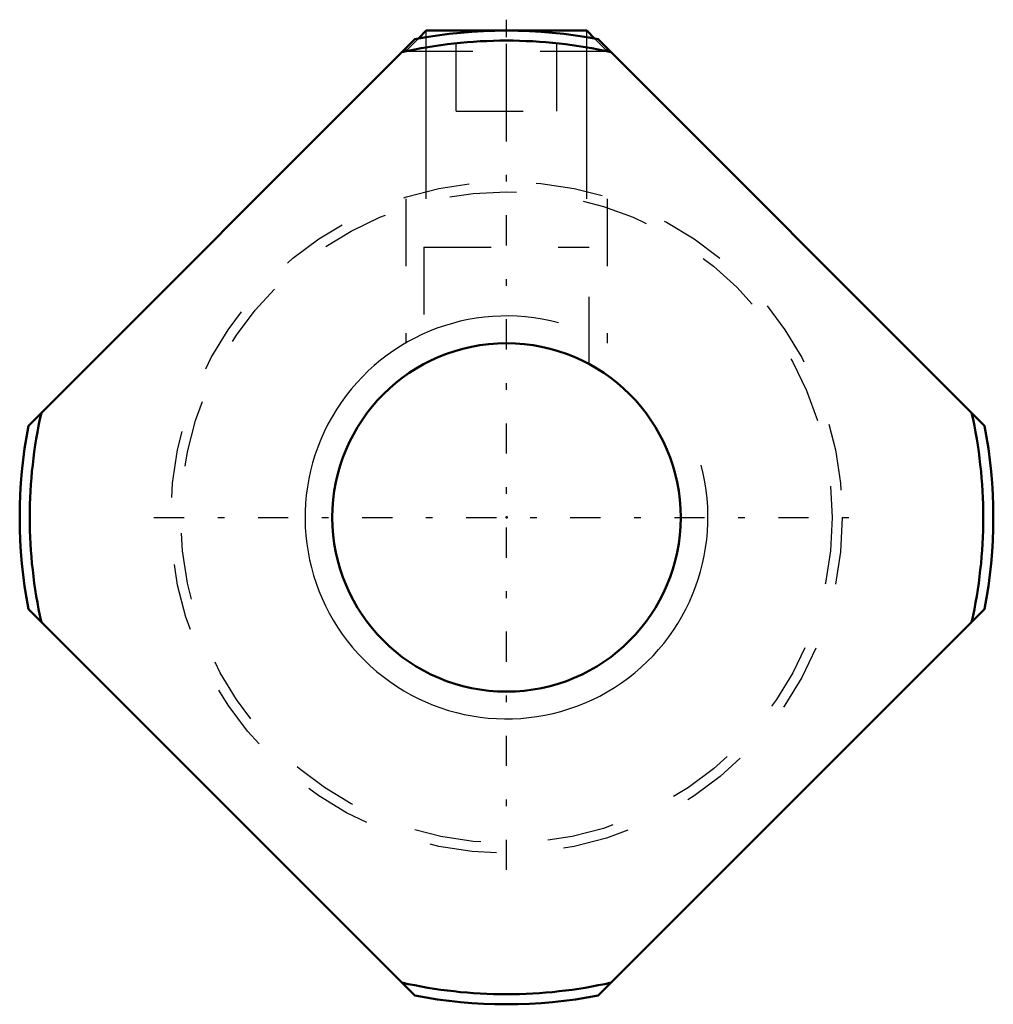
# Model space of a CAD drawing. Header units: millimetres. Extents: x -7.2 to 7.2, y -7.2 to 7.4.
import ezdxf

# ---------------------------------------------------------------- set-up
doc = ezdxf.new("R2010")
doc.units = ezdxf.units.MM
doc.linetypes.add('Center', pattern=[1.5, 0.45, -0.5, 0.05, -0.5])
doc.linetypes.add('Dashed', pattern=[2, 1, -1])
for name, color, linetype, lineweight in [('2d ConnectionPoints', 7, 'Continuous', 50), ('AM_0', 7, 'Continuous', 50), ('AM_5', 3, 'Continuous', 25), ('AM_7', 7, 'Center', 25), ('AM_9', 6, 'Dashed', 25)]:
    doc.layers.add(name, color=color, linetype=linetype, lineweight=lineweight)

msp = doc.modelspace()

# ---------------------------------------------------------------- linework, layer by layer
at = {"layer": '2d ConnectionPoints'}
msp.add_point((0, 0), dxfattribs=at)
at = {"layer": 'AM_0'}
for p, q in [((-1.194, 7.25), (-1.313, 7.13)), ((-1.194, 7.25), (1.194, 7.25)), ((1.313, 7.13), (1.194, 7.25)), ((-7.12, 1.365), (-1.365, 7.12)), ((1.365, 7.12), (7.12, 1.365)), ((-1.365, -7.12), (-7.12, -1.365)), ((7.12, -1.365), (1.365, -7.12))]:
    msp.add_line(p, q, dxfattribs=at)
msp.add_circle((0, 0), 2.594, dxfattribs=at)
for radius, start, end in [(7.25, 79.1484, 100.8516), (7.1, 77.3205, 102.6795), (7.1, 167.3205, 192.6795), (7.1, 347.3205, 12.6795), (7.25, 169.1484, 190.8516), (7.25, 349.1484, 10.8516), (7.1, 257.3205, 282.6795), (7.25, 259.1484, 280.8516)]:
    msp.add_arc((0, 0), radius, start, end, dxfattribs=at)
at = {"layer": 'AM_5'}
for p, q in [((-1.194, 4.742), (-1.194, 7.25)), ((1.194, 4.742), (1.194, 7.25))]:
    msp.add_line(p, q, dxfattribs=at)
at = {"layer": 'AM_5', "linetype": 'Dashed'}
for p, q in [((-1.5, 4.742), (-1.5, 2.594)), ((1.5, 4.742), (1.5, 2.594))]:
    msp.add_line(p, q, dxfattribs=at)
at = {"layer": 'AM_5'}
msp.add_arc((0, 0), 3, 75, 15, dxfattribs=at)
at = {"layer": 'AM_7'}
for p, q in [((0, -5.25), (0, 7.411)), ((-5.25, 0), (5.25, 0))]:
    msp.add_line(p, q, dxfattribs=at)
at = {"layer": 'AM_9'}
for p, q in [((-0.75, 6.05), (-0.75, 7.25)), ((0, 6.05), (0, 7.25)), ((0.75, 6.05), (0.75, 7.25)), ((-1.313, 7.13), (-1.5, 6.944)), ((1.5, 6.944), (1.313, 7.13)), ((-1.5, 6.985), (-1.5, 6.944)), ((-1.5, 6.944), (1.5, 6.944)), ((1.5, 6.944), (1.5, 6.985)), ((-0.75, 6.05), (0.75, 6.05)), ((-1.23, 4.022), (1.23, 4.022)), ((-1.23, 4.022), (-1.23, 2.284)), ((1.23, 2.286), (1.23, 4.022))]:
    msp.add_line(p, q, dxfattribs=at)
for radius in [5, 4.85]:
    msp.add_circle((0, 0), radius, dxfattribs=at)

doc.saveas('drawing.dxf')
